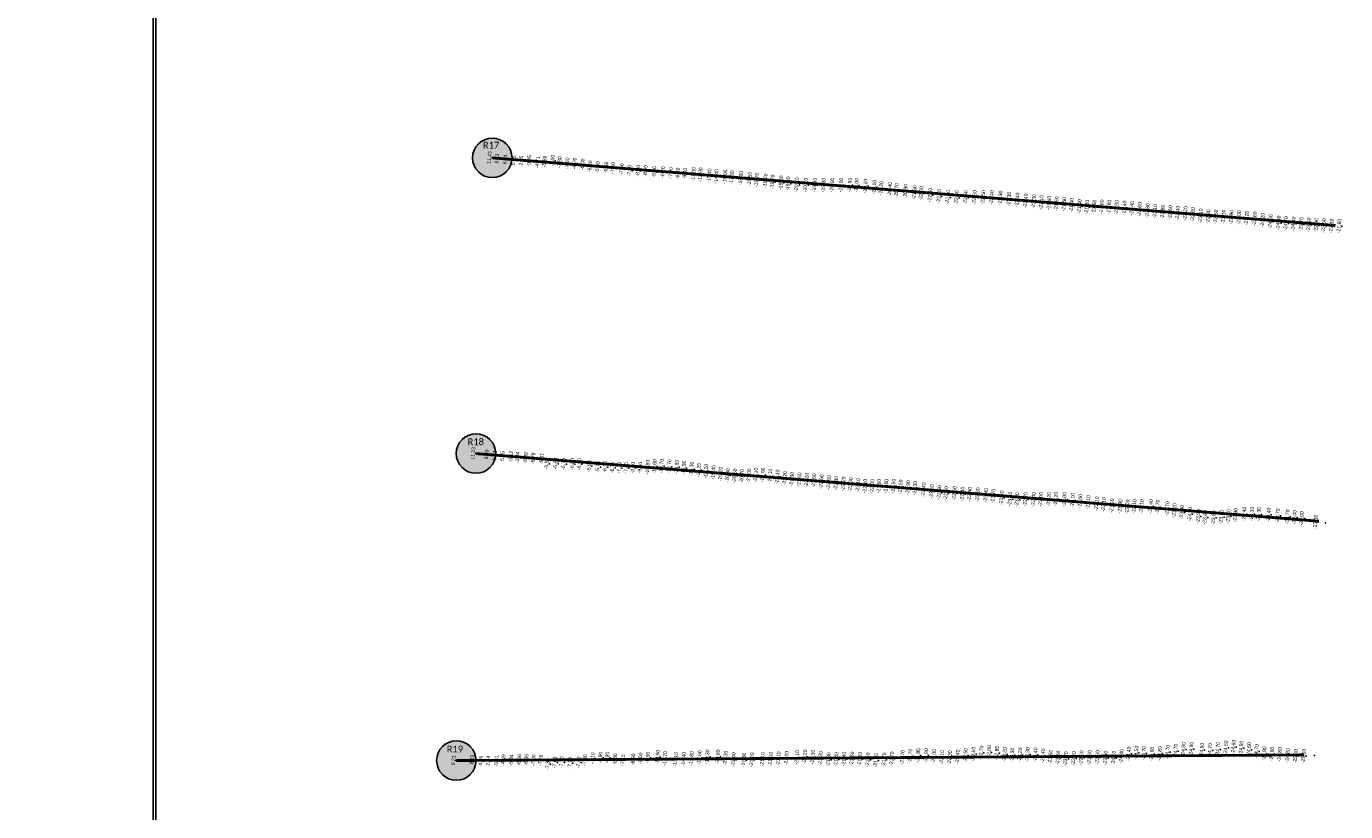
# Model space of a CAD drawing. Header units: feet. Extents: x 850675 to 1077306, y 463961 to 606658.
# Tile 65 of 77: x 943416 to 948096, y 578193 to 580980. Entities that reach past the tile are written whole.
import ezdxf
from ezdxf.enums import TextEntityAlignment as Align

# ---------------------------------------------------------------- set-up
doc = ezdxf.new("R2010")
doc.units = ezdxf.units.FT
doc.header["$MEASUREMENT"] = 0
doc.header["$XCLIPFRAME"] = 0
doc.header["$PDSIZE"] = 100
for name, color, linetype in [('Circle', 253, 'Continuous'), ('ELEV8', 7, 'Continuous'), ('Plan', 150, 'Continuous'), ('POINTS8', 7, 'Continuous'), ('Text', 255, 'Continuous')]:
    doc.layers.add(name, color=color, linetype=linetype)
doc.layers.add('MrSID', color=251, linetype='Continuous', transparency=0.2)
doc.styles.add('Legend', font='calibri.ttf')
doc.styles.add('MM-STANDARD', font='txt', dxfattribs={"height": 1})
picture_1 = doc.add_image_def('image8.sid', size_in_pixel=(6313, 6971))
picture_2 = doc.add_image_def('image10.sid', size_in_pixel=(6310, 6968))
picture_3 = doc.add_image_def('image11.jpg', size_in_pixel=(1570, 944))

# ---------------------------------------------------------------- blocks, each defined once
blk = doc.blocks.new('circle-block')
at = {"layer": 'Circle'}
h = blk.add_hatch(color=256, dxfattribs=at)
h.dxf.hatch_style = 1
edge = h.paths.add_edge_path()
edge.add_arc((945749.99, 597641.21), 70, 0, 360)
blk.add_circle((945749.99, 597641.21), 70, dxfattribs=at)

msp = doc.modelspace()

# ---------------------------------------------------------------- linework, layer by layer
at = {"layer": 'Plan', "const_width": 10}
for points in [[(945068.79, 580513.53), (948060.1063, 580273.4537)], [(945010.88, 579464.08), (948001.6543, 579224.0384)], [(944941.14, 578374.67), (947948.5715, 578394.8316)]]:
    msp.add_lwpolyline(points, dxfattribs=at)
at = {"layer": 'POINTS8', "color": 250, "linetype": 'Continuous', "lineweight": 0, "transparency": 33554687}
for p in [(945068.79, 580513.53, 11.43), (945095.351, 580509.937, 8.534), (945123.828, 580507.534, 6.837), (945154.021, 580503.751, 5.552), (945180.552, 580502.88, 2.847), (945292.21, 580503.15, -7), (945209.086, 580501.792, -0.848), (945238.999, 580498.068, -4.712), (945263.742, 580500.314, -5.893), (945317.09, 580497.65, -7.8), (945344.41, 580493.78, -7.6), (945370.39, 580493.04, -6.7), (945398.73, 580489.63, -6), (945424.77, 580482.9, -5.6), (945452.36, 580480.35, -5.9), (945482.28, 580478.95, -6.6), (945506.84, 580476.67, -7), (945536.88, 580472.91, -7.5), (945564.45, 580467.79, -7.9), (945595.49, 580467.17, -8.3), (945621.9, 580466.26, -8.6), (945652.56, 580463.41, -8.5), (945683.34, 580462.24, -8.2), (945712.14, 580459.54, -7.9), (945736.54, 580457.64, -8.2), (945761.92, 580457.03, -9.4), (945792.52, 580454.72, -11), (945816.6, 580453.49, -12), (945848.09, 580449.85, -13.4), (945873.02, 580447.35, -14.4), (945904.16, 580445.49, -16), (945928.21, 580442.88, -17.3), (945960.15, 580441.38, -18.9), (945991.27, 580437.98, -19.5), (946016.32, 580434.67, -19.7), (946047.59, 580431.52, -19.7), (946072.08, 580427.91, -19.7), (946102.58, 580424.69, -19.8), (946127.35, 580421.21, -19.9), (946158.64, 580417.88, -20.1), (946190.02, 580416.4, -20.1), (946221.68, 580416.46, -19.9), (946252.92, 580416.37, -19.9), (946283.77, 580416.84, -20), (946315.58, 580416.75, -20), (946346.56, 580416.51, -19.9), (946370.58, 580415.76, -20), (946401.77, 580412.77, -20.1), (946433.29, 580409.04, -20.1), (946457.64, 580405.27, -20.2), (946488.53, 580401.53, -20.4), (946512.57, 580398, -20.7), (946544.36, 580394.49, -20.9), (946575.62, 580389.94, -21.5), (946599.89, 580386.65, -22), (946631.44, 580381.02, -22.6), (946662.83, 580376.49, -22.7), (946694.15, 580373.19, -22.7), (946725.42, 580371.87, -22.6), (946756.97, 580372.19, -22.5), (946788.75, 580372.46, -22.5), (946819.73, 580372.4, -22.5), (946849.8, 580372.29, -22.4), (946880.54, 580371.03, -22.3), (946911.39, 580367.26, -22.3), (946940.72, 580364.07, -22.4), (946970.38, 580360.69, -22.4), (946999.44, 580357.87, -22.3), (947026.27, 580355.24, -22.1), (947053.45, 580352.57, -21.9), (947079.91, 580350.56, -21.5), (947106.63, 580348.5, -21.5), (947133.69, 580345.05, -21.4), (947161.16, 580340.4, -21.4), (947187.82, 580338.41, -21.3), (947213.86, 580339.06, -21.5), (947240.36, 580339.49, -21.6), (947266.61, 580338.71, -21.8), (947293.03, 580337.21, -21.9), (947320.45, 580335.78, -22.4), (947347.88, 580333.82, -22.4), (947374.92, 580329.98, -22.6), (947402.45, 580325.98, -22.8), (947429.26, 580322.98, -23.1), (947456.52, 580321.02, -22.8), (947483.58, 580319.1, -22.6), (947510.23, 580317.1, -22.4), (947536.94, 580315.74, -22.2), (947563.78, 580312.46, -22.6), (947591.42, 580307.64, -23.1), (947618.56, 580304.47, -22.8), (947645.11, 580303.78, -22.5), (947672.52, 580303.51, -23.1), (947700.24, 580302.34, -22.9), (947727.35, 580301.19, -23), (947754.83, 580299.77, -23.2), (947783.16, 580296.81, -23.6), (947811.37, 580292.24, -24.2), (947838.79, 580286.83, -24.6), (947867.2, 580282.39, -24.6), (947893.92, 580280.11, -24.7), (947920.7, 580278.93, -24.4), (947948.21, 580277.24, -23.7), (947975.04, 580275.39, -23.4), (948001.41, 580273.99, -22.9), (948028.12, 580272.83, -22.5), (948055.22, 580271.69, -22.1), (948082.78, 580270.96, -21.8), (945010.644, 579463.804, 11.231), (945058.875, 579460.311, 8.893), (945087.531, 579455.521, 6.522), (945114.217, 579454.795, 5.252), (945144.693, 579452.606, -0.122), (945168.639, 579449.771, -3.935), (945196.771, 579448.191, -5.395), (945223.751, 579446.605, -5.78), (945253.735, 579445.487, -5.908), (945271.56, 579427.6, -6.5), (945302.75, 579427.73, -6.6), (945362.03, 579426.37, -6.8), (945331.47, 579426.22, -6.7), (945386.83, 579426.07, -6.9), (945422.38, 579418.89, -5.8), (945452.45, 579416.15, -5.7), (945478.38, 579416.3, -6.2), (945504.54, 579414.06, -6.7), (945528.51, 579412.74, -7.1), (945553.05, 579412.58, -7.8), (945577.75, 579413.36, -8.7), (945602.55, 579413.5, -9.6), (945629.52, 579415.51, -10.8), (945653.69, 579417.74, -11.8), (945678.88, 579418.98, -12.7), (945705.77, 579417.5, -13.7), (945732.24, 579415.86, -14.6), (945757.85, 579412.68, -15.3), (945784.86, 579409.14, -16.3), (945810.33, 579405.28, -17.2), (945836.47, 579401.15, -18.2), (945862.54, 579397.07, -19.4), (945887.79, 579391.17, -20.2), (945913.05, 579386.73, -20.5), (945938.35, 579384.62, -20.5), (945963.68, 579383.37, -20.7), (945988.59, 579385.41, -21), (946012.77, 579387.48, -21.1), (946037.7, 579387.91, -21), (946064.03, 579384.11, -21.1), (946089.47, 579381.04, -21.1), (946115.93, 579376.08, -21.2), (946141.19, 579372.59, -21.3), (946167.46, 579370.9, -21.6), (946193.53, 579369.21, -22.2), (946218.96, 579367.66, -22.6), (946245.76, 579364.29, -22.6), (946271.93, 579361.42, -22.5), (946297.71, 579358.23, -22.3), (946323.72, 579356.29, -22.2), (946348.89, 579353.44, -22), (946375.36, 579350.76, -22.1), (946400.61, 579348.04, -22.1), (946425.83, 579347.12, -22), (946450.24, 579348.19, -21.9), (946475.84, 579347.91, -21.8), (946501.29, 579348.38, -21.5), (946526.44, 579345.69, -21.5), (946552.93, 579343.71, -21.9), (946577.87, 579341.13, -22.3), (946608.14, 579335.35, -22.4), (946637.06, 579329.48, -22.5), (946663.38, 579325.34, -22.5), (946687.77, 579322.1, -22.5), (946717.7, 579321.93, -22.5), (946745.83, 579320.27, -22.4), (946771.78, 579319.36, -22.4), (946800.08, 579317.61, -22.8), (946829.55, 579315.41, -23.4), (946855.25, 579312.76, -23.7), (946884.79, 579306.94, -23.6), (946915.08, 579302.36, -23.4), (946939.78, 579300.26, -23), (946969.43, 579301.24, -22.7), (946998.08, 579301.06, -22.4), (947023.89, 579301.01, -22), (947052.91, 579301.28, -22.2), (947077.71, 579302.45, -22.2), (947107.77, 579301.01, -22), (947137.14, 579297.93, -22.1), (947163.98, 579294.51, -22), (947192.56, 579290.62, -22.1), (947222.58, 579285.99, -22.1), (947247.28, 579282.85, -22.1), (947276.79, 579278.38, -21.9), (947305.97, 579276.38, -21.9), (947331.1, 579274.69, -22), (947355.76, 579275.75, -22.1), (947381.47, 579275.63, -22.1), (947414.4, 579275.79, -22.4), (947438.42, 579274.47, -22.7), (947473.15, 579268.66, -22.7), (947498.13, 579262.1, -23.2), (947524.42, 579255.55, -23.4), (947553.48, 579248.57, -24), (947582.98, 579240.39, -23.9), (947689.47, 579240.88, -23.4), (947714.48, 579244.86, -23.3), (947745.7, 579249.42, -23.4), (947772.98, 579248.96, -23.3), (947797.46, 579248.17, -23.3), (947832.52, 579246.25, -23.4), (947864.52, 579242.91, -23.7), (947899.12, 579239.22, -23.7), (947606.99, 579236.81, -23.8), (947637.05, 579236.01, -23.6), (947664.67, 579238.54, -23.5), (947923.98, 579236.95, -23.4), (947949.86, 579233.17, -23), (947999.2, 579221.11, -23.1), (948025.26, 579218.14, -23.1), (946785.01, 578397.1, -22.6), (946813.06, 578401.59, -22.7), (946840.23, 578402.76, -22.8), (946867.93, 578401.04, -22.8), (947336.49, 578398.16, -24.4), (947363.0842, 578401.7192, -24.5338), (947390.19, 578400.1, -24.7), (947418.43, 578397.59, -24.8), (947446.17, 578399.49, -24.8), (947473.89, 578403.92, -24.7), (947502.42, 578408.14, -24.7), (947530.45, 578413.85, -24.8), (947558.22, 578415.03, -24.9), (947595.51, 578411.2, -24.8), (947624.6, 578409.92, -24.7), (947652.58, 578414.2, -24.7), (947680.33, 578419.68, -24.6), (947707.94, 578421.8, -24.6), (947735.43, 578418.74, -24.6), (947762.74, 578413.21, -24.6), (947789.6, 578406.45, -24.7), (947817.16, 578398.82, -24.8), (947844.25, 578397.56, -24.8), (944941.14, 578374.67, 9.21), (945006.7, 578377.346, 8.234), (945037.331, 578373.062, 4.453), (945063.419, 578373.079, 2.438), (945093.099, 578372.458, -0.407), (945117.601, 578375.707, -4.492), (945145.543, 578375.364, -5.842), (945173.9491, 578376.3564, -6.5627), (945199.3091, 578376.3564, -6.8487), (945224.6561, 578375.5918, -7.0645), (945249.9903, 578374.4921, -7.2604), (945275.19, 578361.47, -7.3), (945300.28, 578367.36, -7.6), (945324.65, 578368.09, -7.7), (945354.28, 578365.35, -7.7), (945384.23, 578367.53, -7.5), (945407.05, 578375.36, -7.3), (945434.1, 578382.54, -7.1), (945461.94, 578384.77, -6.9), (945486.24, 578384.48, -6.9), (945514.17, 578379.12, -6.8), (945541.9586, 578375.618, -7.154), (945578.15, 578378.06, -8.3), (945603.8, 578381.71, -9), (945629.96, 578384.9, -9.9), (945664.56, 578386.15, -10.9), (945691.17, 578382, -11.7), (945728.46, 578378.28, -13.1), (945756.74, 578379.09, -14.4), (945784.74, 578381.98, -15.8), (945813.01, 578384.73, -17.6), (945841.15, 578387.61, -19.3), (945878.19, 578387.46, -20.8), (945905.76, 578383.28, -21.3), (945933.76, 578377.77, -21.4), (945970.74, 578376.42, -21.3), (945998.74, 578377.11, -21.2), (946036.81, 578378.45, -21.1), (946065.05, 578379.56, -21.1), (946093.52, 578380.84, -21.1), (946121.91, 578382.7, -21), (946159.29, 578385.47, -21.1), (946187.08, 578387.62, -21.2), (946215.11, 578386.75, -21.3), (946242.42, 578381.87, -21.3), (946270.54, 578377.62, -21.3), (946298.37, 578378.07, -21.4), (946326.09, 578379.63, -21.4), (946354.17, 578380.28, -21.5), (946382.26, 578379.34, -21.5), (946410.41, 578376.78, -21.5), (946439.05, 578375.06, -21.6), (946467.57, 578376.79, -21.7), (946495.62, 578380.45, -21.7), (946533.23, 578385.98, -21.7), (946560.82, 578390.52, -21.7), (946588.76, 578392.74, -21.8), (946616.71, 578392.12, -21.9), (946644.76, 578389.22, -22), (946673.06, 578385.62, -22.1), (946701.25, 578384.54, -22.3), (946729.06, 578387.77, -22.4), (946756.79, 578392.9, -22.5), (946895.51, 578395.87, -23.2), (946922.7, 578394.12, -23.3), (946950.09, 578394.64, -23.2), (946976.86, 578395.6, -23.3), (947004.72, 578394.7, -23.4), (947031.95, 578391.26, -23.4), (947058.35, 578386.92, -23.5), (947085.2, 578383.7, -23.6), (947112.53, 578380.71, -23.7), (947140.68, 578381.57, -23.6), (947168.16, 578384.17, -23.6), (947196.61, 578385.57, -23.6), (947225.02, 578385.08, -23.6), (947253.44, 578383.32, -23.6), (947282.51, 578383.4, -24.1), (947310.01, 578389.21, -24.4), (947871.91, 578395.74, -24.8), (947899.69, 578392.5, -24.8), (947928.16, 578389.67, -25), (947956.74, 578389.86, -25), (947985.5, 578392.19, -25)]:
    msp.add_point(p, dxfattribs=at)

# ---------------------------------------------------------------- block references
at = {"layer": 'Circle'}
for p in [(-681.2, -17127.68), (-739.11, -18177.13), (-808.85, -19266.54)]:
    msp.add_blockref('circle-block', p, dxfattribs=at)

# ---------------------------------------------------------------- texts
at = {"layer": 'ELEV8', "color": 18, "true_color": 0x000000, "transparency": 33554687, "style": 'MM-STANDARD'}
for s, p in [('11.43', (945068.79, 580513.53, 11.43)), ('8.53', (945095.351, 580509.937, 8.534)), ('6.84', (945123.828, 580507.534, 6.837)), ('5.55', (945154.021, 580503.751, 5.552)), ('2.85', (945180.552, 580502.88, 2.847)), ('-0.85', (945209.086, 580501.792, -0.848)), ('-4.71', (945238.999, 580498.068, -4.712)), ('-5.89', (945263.742, 580500.314, -5.893)), ('-7.00', (945292.21, 580503.15, -7)), ('-7.80', (945317.09, 580497.65, -7.8)), ('-7.60', (945344.41, 580493.78, -7.6)), ('-6.70', (945370.39, 580493.04, -6.7)), ('-6.00', (945398.73, 580489.63, -6)), ('-5.60', (945424.77, 580482.9, -5.6)), ('-5.90', (945452.36, 580480.35, -5.9)), ('-6.60', (945482.28, 580478.95, -6.6)), ('-7.00', (945506.84, 580476.67, -7)), ('-7.50', (945536.88, 580472.91, -7.5)), ('-7.90', (945564.45, 580467.79, -7.9)), ('-8.30', (945595.49, 580467.17, -8.3)), ('-8.60', (945621.9, 580466.26, -8.6)), ('-8.50', (945652.56, 580463.41, -8.5)), ('-8.20', (945683.34, 580462.24, -8.2)), ('-7.90', (945712.14, 580459.54, -7.9)), ('-8.20', (945736.54, 580457.64, -8.2)), ('-9.40', (945761.92, 580457.03, -9.4)), ('-11.00', (945792.52, 580454.72, -11)), ('-12.00', (945816.6, 580453.49, -12)), ('-13.40', (945848.09, 580449.85, -13.4)), ('-14.40', (945873.02, 580447.35, -14.4)), ('-16.00', (945904.16, 580445.49, -16)), ('-17.30', (945928.21, 580442.88, -17.3)), ('-18.90', (945960.15, 580441.38, -18.9)), ('-19.50', (945991.27, 580437.98, -19.5)), ('-19.70', (946016.32, 580434.67, -19.7)), ('-19.70', (946047.59, 580431.52, -19.7)), ('-19.70', (946072.08, 580427.91, -19.7)), ('-19.80', (946102.58, 580424.69, -19.8)), ('-19.90', (946127.35, 580421.21, -19.9)), ('-20.10', (946158.64, 580417.88, -20.1)), ('-20.10', (946190.02, 580416.4, -20.1)), ('-19.90', (946221.68, 580416.46, -19.9)), ('-19.90', (946252.92, 580416.37, -19.9)), ('-20.00', (946283.77, 580416.84, -20)), ('-20.00', (946315.58, 580416.75, -20)), ('-19.90', (946346.56, 580416.51, -19.9)), ('-20.00', (946370.58, 580415.76, -20)), ('-20.10', (946401.77, 580412.77, -20.1)), ('-20.10', (946433.29, 580409.04, -20.1)), ('-20.20', (946457.64, 580405.27, -20.2)), ('-20.40', (946488.53, 580401.53, -20.4)), ('-20.70', (946512.57, 580398, -20.7)), ('-20.90', (946544.36, 580394.49, -20.9)), ('-21.50', (946575.62, 580389.94, -21.5)), ('-22.00', (946599.89, 580386.65, -22)), ('-22.60', (946631.44, 580381.02, -22.6)), ('-22.70', (946662.83, 580376.49, -22.7)), ('-22.70', (946694.15, 580373.19, -22.7)), ('-22.60', (946725.42, 580371.87, -22.6)), ('-22.50', (946756.97, 580372.19, -22.5)), ('-22.50', (946788.75, 580372.46, -22.5)), ('-22.50', (946819.73, 580372.4, -22.5)), ('-22.40', (946849.8, 580372.29, -22.4)), ('-22.30', (946880.54, 580371.03, -22.3)), ('-22.30', (946911.39, 580367.26, -22.3)), ('-22.40', (946940.72, 580364.07, -22.4)), ('-22.40', (946970.38, 580360.69, -22.4)), ('-22.30', (946999.44, 580357.87, -22.3)), ('-22.10', (947026.27, 580355.24, -22.1)), ('-21.90', (947053.45, 580352.57, -21.9)), ('-21.50', (947079.91, 580350.56, -21.5)), ('-21.50', (947106.63, 580348.5, -21.5)), ('-21.40', (947133.69, 580345.05, -21.4)), ('-21.40', (947161.16, 580340.4, -21.4)), ('-21.30', (947187.82, 580338.41, -21.3)), ('-21.50', (947213.86, 580339.06, -21.5)), ('-21.60', (947240.36, 580339.49, -21.6)), ('-21.80', (947266.61, 580338.71, -21.8)), ('-21.90', (947293.03, 580337.21, -21.9)), ('-22.40', (947320.45, 580335.78, -22.4)), ('-22.40', (947347.88, 580333.82, -22.4)), ('-22.60', (947374.92, 580329.98, -22.6)), ('-22.80', (947402.45, 580325.98, -22.8)), ('-23.10', (947429.26, 580322.98, -23.1)), ('-22.80', (947456.52, 580321.02, -22.8)), ('-22.60', (947483.58, 580319.1, -22.6)), ('-22.40', (947510.23, 580317.1, -22.4)), ('-22.20', (947536.94, 580315.74, -22.2)), ('-22.60', (947563.78, 580312.46, -22.6)), ('-23.10', (947591.42, 580307.64, -23.1)), ('-22.80', (947618.56, 580304.47, -22.8)), ('-22.50', (947645.11, 580303.78, -22.5)), ('-23.10', (947672.52, 580303.51, -23.1)), ('-22.90', (947700.24, 580302.34, -22.9)), ('-23.00', (947727.35, 580301.19, -23)), ('-23.20', (947754.83, 580299.77, -23.2)), ('-23.60', (947783.16, 580296.81, -23.6)), ('-24.20', (947811.37, 580292.24, -24.2)), ('-24.60', (947838.79, 580286.83, -24.6)), ('-24.60', (947867.2, 580282.39, -24.6)), ('-24.70', (947893.92, 580280.11, -24.7)), ('-24.40', (947920.7, 580278.93, -24.4)), ('-23.70', (947948.21, 580277.24, -23.7)), ('-23.40', (947975.04, 580275.39, -23.4)), ('-22.90', (948001.41, 580273.99, -22.9)), ('-22.50', (948028.12, 580272.83, -22.5)), ('-22.10', (948055.22, 580271.69, -22.1)), ('-21.80', (948082.78, 580270.96, -21.8)), ('11.23', (945010.644, 579463.804, 11.231)), ('8.89', (945058.875, 579460.311, 8.893)), ('6.52', (945087.531, 579455.521, 6.522)), ('5.25', (945114.217, 579454.795, 5.252)), ('-0.12', (945144.693, 579452.606, -0.122)), ('-3.94', (945168.639, 579449.771, -3.935)), ('-5.39', (945196.771, 579448.191, -5.395)), ('-5.78', (945223.751, 579446.605, -5.78)), ('-5.91', (945253.735, 579445.487, -5.908)), ('-6.50', (945271.56, 579427.6, -6.5)), ('-6.60', (945302.75, 579427.73, -6.6)), ('-6.70', (945331.47, 579426.22, -6.7)), ('-6.80', (945362.03, 579426.37, -6.8)), ('-6.90', (945386.83, 579426.07, -6.9)), ('-5.80', (945422.38, 579418.89, -5.8)), ('-5.70', (945452.45, 579416.15, -5.7)), ('-6.20', (945478.38, 579416.3, -6.2)), ('-6.70', (945504.54, 579414.06, -6.7)), ('-7.10', (945528.51, 579412.74, -7.1)), ('-7.80', (945553.05, 579412.58, -7.8)), ('-8.70', (945577.75, 579413.36, -8.7)), ('-9.60', (945602.55, 579413.5, -9.6)), ('-10.80', (945629.52, 579415.51, -10.8)), ('-11.80', (945653.69, 579417.74, -11.8)), ('-12.70', (945678.88, 579418.98, -12.7)), ('-13.70', (945705.77, 579417.5, -13.7)), ('-14.60', (945732.24, 579415.86, -14.6)), ('-15.30', (945757.85, 579412.68, -15.3)), ('-16.30', (945784.86, 579409.14, -16.3)), ('-17.20', (945810.33, 579405.28, -17.2)), ('-18.20', (945836.47, 579401.15, -18.2)), ('-19.40', (945862.54, 579397.07, -19.4)), ('-20.20', (945887.79, 579391.17, -20.2)), ('-20.50', (945913.05, 579386.73, -20.5)), ('-20.50', (945938.35, 579384.62, -20.5)), ('-20.70', (945963.68, 579383.37, -20.7)), ('-21.00', (945988.59, 579385.41, -21)), ('-21.10', (946012.77, 579387.48, -21.1)), ('-21.00', (946037.7, 579387.91, -21)), ('-21.10', (946064.03, 579384.11, -21.1)), ('-21.10', (946089.47, 579381.04, -21.1)), ('-21.20', (946115.93, 579376.08, -21.2)), ('-21.30', (946141.19, 579372.59, -21.3)), ('-21.60', (946167.46, 579370.9, -21.6)), ('-22.20', (946193.53, 579369.21, -22.2)), ('-22.60', (946218.96, 579367.66, -22.6)), ('-22.60', (946245.76, 579364.29, -22.6)), ('-22.50', (946271.93, 579361.42, -22.5)), ('-22.30', (946297.71, 579358.23, -22.3)), ('-22.20', (946323.72, 579356.29, -22.2)), ('-22.00', (946348.89, 579353.44, -22)), ('-22.10', (946375.36, 579350.76, -22.1)), ('-22.10', (946400.61, 579348.04, -22.1)), ('-22.00', (946425.83, 579347.12, -22)), ('-21.90', (946450.24, 579348.19, -21.9)), ('-21.80', (946475.84, 579347.91, -21.8)), ('-21.50', (946501.29, 579348.38, -21.5)), ('-21.50', (946526.44, 579345.69, -21.5)), ('-21.90', (946552.93, 579343.71, -21.9)), ('-22.30', (946577.87, 579341.13, -22.3)), ('-22.40', (946608.14, 579335.35, -22.4)), ('-22.50', (946637.06, 579329.48, -22.5)), ('-22.50', (946663.38, 579325.34, -22.5)), ('-22.50', (946687.77, 579322.1, -22.5)), ('-22.50', (946717.7, 579321.93, -22.5)), ('-22.40', (946745.83, 579320.27, -22.4)), ('-22.40', (946771.78, 579319.36, -22.4)), ('-22.80', (946800.08, 579317.61, -22.8)), ('-23.40', (946829.55, 579315.41, -23.4)), ('-23.70', (946855.25, 579312.76, -23.7)), ('-23.60', (946884.79, 579306.94, -23.6)), ('-23.40', (946915.08, 579302.36, -23.4)), ('-23.00', (946939.78, 579300.26, -23)), ('-22.70', (946969.43, 579301.24, -22.7)), ('-22.40', (946998.08, 579301.06, -22.4)), ('-22.00', (947023.89, 579301.01, -22)), ('-22.20', (947052.91, 579301.28, -22.2)), ('-22.20', (947077.71, 579302.45, -22.2)), ('-22.00', (947107.77, 579301.01, -22)), ('-22.10', (947137.14, 579297.93, -22.1)), ('-22.00', (947163.98, 579294.51, -22)), ('-22.10', (947192.56, 579290.62, -22.1)), ('-22.10', (947222.58, 579285.99, -22.1)), ('-22.10', (947247.28, 579282.85, -22.1)), ('-21.90', (947276.79, 579278.38, -21.9)), ('-21.90', (947305.97, 579276.38, -21.9)), ('-22.00', (947331.1, 579274.69, -22)), ('-22.10', (947355.76, 579275.75, -22.1)), ('-22.10', (947381.47, 579275.63, -22.1)), ('-22.40', (947414.4, 579275.79, -22.4)), ('-22.70', (947438.42, 579274.47, -22.7)), ('-22.70', (947473.15, 579268.66, -22.7)), ('-23.20', (947498.13, 579262.1, -23.2)), ('-23.40', (947524.42, 579255.55, -23.4)), ('-24.00', (947553.48, 579248.57, -24)), ('-23.90', (947582.98, 579240.39, -23.9)), ('-23.80', (947606.99, 579236.81, -23.8)), ('-23.60', (947637.05, 579236.01, -23.6)), ('-23.50', (947664.67, 579238.54, -23.5)), ('-23.40', (947689.47, 579240.88, -23.4)), ('-23.30', (947714.48, 579244.86, -23.3)), ('-23.40', (947745.7, 579249.42, -23.4)), ('-23.30', (947772.98, 579248.96, -23.3)), ('-23.30', (947797.46, 579248.17, -23.3)), ('-23.40', (947832.52, 579246.25, -23.4)), ('-23.70', (947864.52, 579242.91, -23.7)), ('-23.70', (947899.12, 579239.22, -23.7)), ('-23.40', (947923.98, 579236.95, -23.4)), ('-23.00', (947949.86, 579233.17, -23)), ('-23.10', (947999.2, 579221.11, -23.1)), ('-24.60', (947680.33, 578419.68, -24.6)), ('-24.60', (947707.94, 578421.8, -24.6)), ('-24.60', (947735.43, 578418.74, -24.6)), ('-6.56', (945173.9491, 578376.3564, -6.5627)), ('-6.85', (945199.3091, 578376.3564, -6.8487)), ('-7.10', (945434.1, 578382.54, -7.1)), ('-6.90', (945461.94, 578384.77, -6.9)), ('-6.90', (945486.24, 578384.48, -6.9)), ('-6.80', (945514.17, 578379.12, -6.8)), ('-8.30', (945578.15, 578378.06, -8.3)), ('-9.00', (945603.8, 578381.71, -9)), ('-9.90', (945629.96, 578384.9, -9.9)), ('-10.90', (945664.56, 578386.15, -10.9)), ('-11.70', (945691.17, 578382, -11.7)), ('-13.10', (945728.46, 578378.28, -13.1)), ('-14.40', (945756.74, 578379.09, -14.4)), ('-15.80', (945784.74, 578381.98, -15.8)), ('-17.60', (945813.01, 578384.73, -17.6)), ('-19.30', (945841.15, 578387.61, -19.3)), ('-20.80', (945878.19, 578387.46, -20.8)), ('-21.30', (945905.76, 578383.28, -21.3)), ('-21.40', (945933.76, 578377.77, -21.4)), ('-21.30', (945970.74, 578376.42, -21.3)), ('-21.20', (945998.74, 578377.11, -21.2)), ('-21.10', (946036.81, 578378.45, -21.1)), ('-21.10', (946065.05, 578379.56, -21.1)), ('-21.10', (946093.52, 578380.84, -21.1)), ('-21.00', (946121.91, 578382.7, -21)), ('-21.10', (946159.29, 578385.47, -21.1)), ('-21.20', (946187.08, 578387.62, -21.2)), ('-21.30', (946215.11, 578386.75, -21.3)), ('-21.30', (946242.42, 578381.87, -21.3)), ('-21.30', (946270.54, 578377.62, -21.3)), ('-21.40', (946298.37, 578378.07, -21.4)), ('-21.40', (946326.09, 578379.63, -21.4)), ('-21.50', (946354.17, 578380.28, -21.5)), ('-21.50', (946382.26, 578379.34, -21.5)), ('-21.50', (946410.41, 578376.78, -21.5)), ('-21.60', (946439.05, 578375.06, -21.6)), ('-21.70', (946467.57, 578376.79, -21.7)), ('-21.70', (946495.62, 578380.45, -21.7)), ('-21.70', (946533.23, 578385.98, -21.7)), ('-21.70', (946560.82, 578390.52, -21.7)), ('-21.80', (946588.76, 578392.74, -21.8)), ('-21.90', (946616.71, 578392.12, -21.9)), ('-22.00', (946644.76, 578389.22, -22)), ('-22.10', (946673.06, 578385.62, -22.1)), ('-22.30', (946701.25, 578384.54, -22.3)), ('-22.40', (946729.06, 578387.77, -22.4)), ('-22.50', (946756.79, 578392.9, -22.5)), ('-22.60', (946785.01, 578397.1, -22.6)), ('-22.70', (946813.06, 578401.59, -22.7)), ('-22.80', (946840.23, 578402.76, -22.8)), ('-22.80', (946867.93, 578401.04, -22.8)), ('-23.20', (946895.51, 578395.87, -23.2)), ('-23.30', (946922.7, 578394.12, -23.3)), ('-23.20', (946950.09, 578394.64, -23.2)), ('-23.30', (946976.86, 578395.6, -23.3)), ('-23.40', (947004.72, 578394.7, -23.4)), ('-23.40', (947031.95, 578391.26, -23.4)), ('-23.50', (947058.35, 578386.92, -23.5)), ('-23.60', (947085.2, 578383.7, -23.6)), ('-23.70', (947112.53, 578380.71, -23.7)), ('-23.60', (947140.68, 578381.57, -23.6)), ('-23.60', (947168.16, 578384.17, -23.6)), ('-23.60', (947196.61, 578385.57, -23.6)), ('-23.60', (947225.02, 578385.08, -23.6)), ('-23.60', (947253.44, 578383.32, -23.6)), ('-24.10', (947282.51, 578383.4, -24.1)), ('-24.40', (947310.01, 578389.21, -24.4)), ('-24.40', (947336.49, 578398.16, -24.4)), ('-24.53', (947363.0842, 578401.7192, -24.5338)), ('-24.70', (947390.19, 578400.1, -24.7)), ('-24.80', (947418.43, 578397.59, -24.8)), ('-24.80', (947446.17, 578399.49, -24.8)), ('-24.70', (947473.89, 578403.92, -24.7)), ('-24.70', (947502.42, 578408.14, -24.7)), ('-24.80', (947530.45, 578413.85, -24.8)), ('-24.90', (947558.22, 578415.03, -24.9)), ('-24.80', (947595.51, 578411.2, -24.8)), ('-24.70', (947624.6, 578409.92, -24.7)), ('-24.70', (947652.58, 578414.2, -24.7)), ('-24.60', (947762.74, 578413.21, -24.6)), ('-24.70', (947789.6, 578406.45, -24.7)), ('-24.80', (947817.16, 578398.82, -24.8)), ('-24.80', (947844.25, 578397.56, -24.8)), ('-24.80', (947871.91, 578395.74, -24.8)), ('-24.80', (947899.69, 578392.5, -24.8)), ('-25.00', (947928.16, 578389.67, -25)), ('-25.00', (947956.74, 578389.86, -25)), ('9.21', (944941.14, 578374.67, 9.21)), ('8.23', (945006.7, 578377.346, 8.234)), ('4.45', (945037.331, 578373.062, 4.453)), ('2.44', (945063.419, 578373.079, 2.438)), ('-0.41', (945093.099, 578372.458, -0.407)), ('-4.49', (945117.601, 578375.707, -4.492)), ('-5.84', (945145.543, 578375.364, -5.842)), ('-7.06', (945224.6561, 578375.5918, -7.0645)), ('-7.26', (945249.9903, 578374.4921, -7.2604)), ('-7.30', (945275.19, 578361.47, -7.3)), ('-7.60', (945300.28, 578367.36, -7.6)), ('-7.70', (945324.65, 578368.09, -7.7)), ('-7.70', (945354.28, 578365.35, -7.7)), ('-7.50', (945384.23, 578367.53, -7.5)), ('-7.30', (945407.05, 578375.36, -7.3)), ('-7.15', (945541.9586, 578375.618, -7.154))]:
    msp.add_text(s, height=13, rotation=85, dxfattribs=at).set_placement(p, align=Align.BOTTOM_CENTER)
at = {"layer": 'Text', "color": 255, "style": 'Legend'}
for s, p in [('R17', (945064.419, 580558.806)), ('R18', (945010.0691, 579505.9609)), ('R19', (944936.3777, 578415.4877))]:
    msp.add_text(s, height=24, dxfattribs=at).set_placement(p, align=Align.MIDDLE_CENTER)

# ---------------------------------------------------------------- pictures from other files: only their frames are drawn
at = {"layer": 'MrSID'}
image = msp.add_image(picture_3, insert=(851552.7296, 463961.3689), size_in_units=(225757.9943, 135742.3864), rotation=0.370518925, dxfattribs=at)
image.dxf.flags = 7
image = msp.add_image(picture_1, insert=(943713.7971, 561212.1411), size_in_units=(20711.9423, 22870.7349), dxfattribs=at)
image.set_boundary_path([(45.7153, -0.5), (1915.534644, 6970.5)])
image = msp.add_image(picture_2, insert=(923173.4221, 561079.8586), size_in_units=(20702.0997, 22860.8924), dxfattribs=at)
image.dxf.flags = 7

doc.saveas('drawing.dxf')
